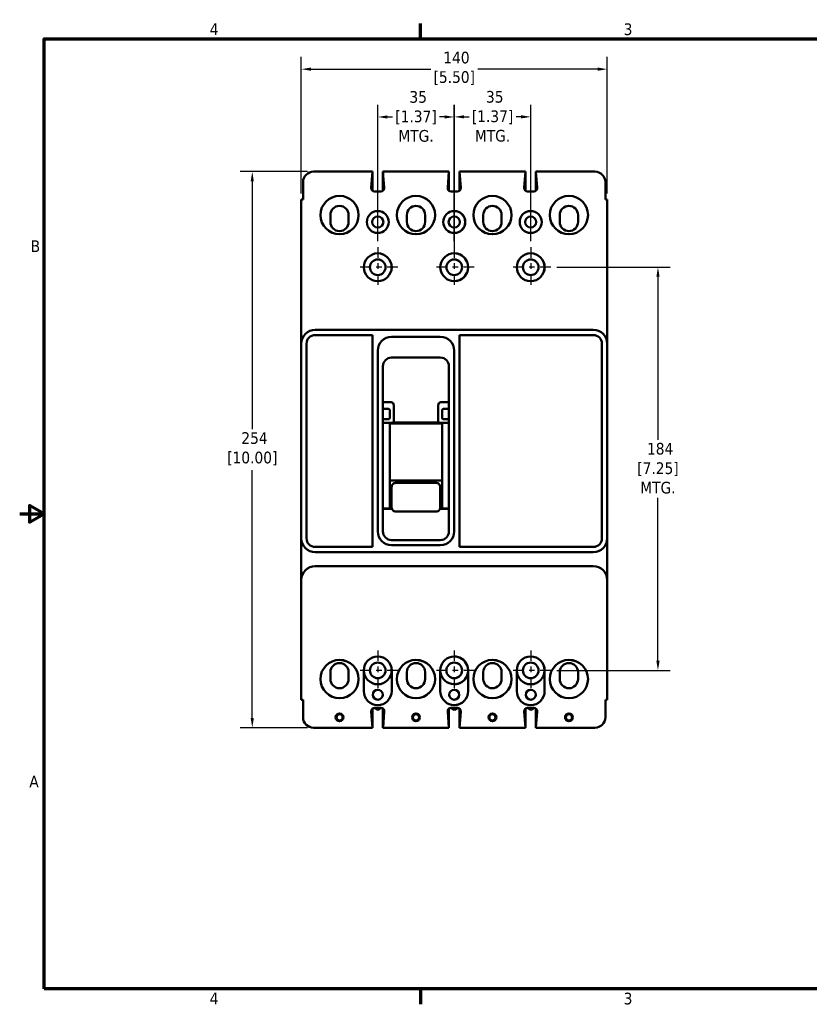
# Model space of a CAD drawing. Header units: inches. Extents: x 0.2 to 29.5, y 0.6 to 18.6.
# Tile 1 of 21: x 0.2 to 14.4, y 0.8 to 18.5. Entities that reach past the tile are written whole.
import ezdxf

# ---------------------------------------------------------------- set-up
doc = ezdxf.new("R2010")
doc.units = ezdxf.units.IN
doc.header["$LTSCALE"] = 1.75
doc.header["$MEASUREMENT"] = 0
doc.linetypes.add('CHAIN', pattern=[0.7087, 0.4724, -0.0591, 0.1181, -0.0591])
for name, color, linetype, lineweight in [('Border (ANSI)', 7, 'Continuous', 70), ('Center Mark (ANSI)', 7, 'Continuous', 25), ('Dimension (ANSI)', 7, 'Continuous', 25), ('Visible (ANSI)', 7, 'Continuous', 50)]:
    doc.layers.add(name, color=color, linetype=linetype, lineweight=lineweight)
doc.styles.add('Note Text (ANSI)', font='tahoma.ttf')
doc.dimstyles.new('Default (ANSI)', dxfattribs={"dimscale": 1.75, "dimtxt": 0.12, "dimasz": 0.098425, "dimexe": 0.125, "dimexo": 0.0625, "dimgap": 0.031496, "dimtad": 0, "dimtih": 1, "dimtoh": 1, "dimlfac": 25.4, "dimrnd": 1e-08, "dimzin": 12, "dimdsep": 46, "dimtxsty": 'Note Text (ANSI)', "dimcen": 0.09, "dimdle": 0.393701, "dimclrd": 256, "dimclre": 256, "dimclrt": 256, "dimadec": 0, "dimazin": 1, "dimtfac": 1, "dimtofl": 0, "dimtmove": 0, "dimatfit": 3, "dimfxl": 1, "dimtolj": 1, "dimtzin": 4, "dimlwd": -1, "dimlwe": -1, "dimarcsym": 0})

# ---------------------------------------------------------------- blocks, each defined once
blk = doc.blocks.new('Borders Default Border')
at = {"layer": 'Border (ANSI)'}
for p, q in [((4.25, 10.38), (4.25, 10.54)), ((4.25, 0.62), (4.25, 0.46))]:
    blk.add_line(p, q, dxfattribs=at)
at = {"layer": 'Border (ANSI)', "flags": 128}
for points in [[(0.38, 0.62), (0.38, 10.38), (16.62, 10.38), (16.62, 0.62), (0.38, 0.62)], [(0.13, 5.5), (0.38, 5.5), (0.23, 5.587), (0.23, 5.413), (0.38, 5.5)]]:
    blk.add_lwpolyline(points, dxfattribs=at)
at = {"layer": 'Border (ANSI)', "char_height": 0.12, "attachment_point": 7, "style": 'Note Text (ANSI)'}
for s, insert in [('4', (2.083, 10.42)), ('3', (6.338, 10.417)), ('B', (0.243, 8.19)), ('A', (0.229, 2.69)), ('4', (2.083, 0.46)), ('3', (6.338, 0.457))]:
    blk.add_mtext(s, dxfattribs=dict(at, insert=insert))
blk = doc.blocks.new('*D6')
at = {"layer": 'Defpoints', "color": 0, "transparency": 16777216}
for p in [(8.044, 16.761), (6.669, 14.419), (8.044, 14.419)]:
    blk.add_point(p, dxfattribs=at)
at = {"layer": 'Dimension (ANSI)', "transparency": 16777216}
for p, q in [((6.669, 14.528), (6.669, 16.98)), ((8.044, 14.528), (8.044, 16.98)), ((6.841, 16.761), (6.933, 16.761)), ((7.871, 16.761), (7.779, 16.761))]:
    blk.add_line(p, q, dxfattribs=at)
for points in [[(6.841, 16.79), (6.841, 16.733), (6.669, 16.761)], [(7.871, 16.79), (7.871, 16.733), (8.044, 16.761)]]:
    blk.add_solid(points, dxfattribs=at)
at = {"layer": 'Dimension (ANSI)', "transparency": 16777216, "insert": (7.356, 17.227), "char_height": 0.21, "attachment_point": 2, "style": 'Note Text (ANSI)'}
blk.add_mtext('\\A1; 35\\P[1.37]{\\PMTG.}', dxfattribs=at)
blk = doc.blocks.new('*D7')
at = {"layer": 'Defpoints', "color": 0, "transparency": 16777216}
for p in [(9.42, 16.763), (9.42, 14.419), (8.046, 14.309)]:
    blk.add_point(p, dxfattribs=at)
at = {"layer": 'Dimension (ANSI)', "transparency": 16777216}
for p, q in [((8.046, 14.419), (8.046, 16.982)), ((9.42, 14.528), (9.42, 16.982)), ((8.219, 16.763), (8.31, 16.763)), ((9.247, 16.763), (9.155, 16.763))]:
    blk.add_line(p, q, dxfattribs=at)
for points in [[(8.219, 16.792), (8.219, 16.735), (8.046, 16.763)], [(9.247, 16.792), (9.247, 16.735), (9.42, 16.763)]]:
    blk.add_solid(points, dxfattribs=at)
at = {"layer": 'Dimension (ANSI)', "transparency": 16777216, "insert": (8.733, 17.229), "char_height": 0.21, "attachment_point": 2, "style": 'Note Text (ANSI)'}
blk.add_mtext('\\A1; 35\\P[1.37]{\\PMTG.}', dxfattribs=at)
blk = doc.blocks.new('*D8')
at = {"layer": 'Defpoints', "color": 0, "transparency": 16777216}
for p in [(10.794, 17.621), (5.293, 15.278), (10.794, 15.278)]:
    blk.add_point(p, dxfattribs=at)
at = {"layer": 'Dimension (ANSI)', "transparency": 16777216}
for p, q in [((5.293, 15.388), (5.293, 17.84)), ((10.794, 15.388), (10.794, 17.84)), ((5.465, 17.621), (7.621, 17.621)), ((10.622, 17.621), (8.466, 17.621))]:
    blk.add_line(p, q, dxfattribs=at)
for points in [[(5.465, 17.65), (5.465, 17.592), (5.293, 17.621)], [(10.622, 17.65), (10.622, 17.592), (10.794, 17.621)]]:
    blk.add_solid(points, dxfattribs=at)
at = {"layer": 'Dimension (ANSI)', "transparency": 16777216, "insert": (8.044, 17.935), "char_height": 0.21, "attachment_point": 2, "style": 'Note Text (ANSI)'}
blk.add_mtext('\\A1; 140\\P[5.50]', dxfattribs=at)
blk = doc.blocks.new('*D9')
at = {"layer": 'Defpoints', "color": 0, "transparency": 16777216}
for p in [(5.513, 15.778), (4.411, 5.778), (5.513, 5.778)]:
    blk.add_point(p, dxfattribs=at)
at = {"layer": 'Dimension (ANSI)', "transparency": 16777216}
for p, q in [((5.404, 15.778), (4.192, 15.778)), ((4.411, 15.606), (4.411, 11.148)), ((4.411, 5.951), (4.411, 10.409)), ((5.404, 5.778), (4.192, 5.778))]:
    blk.add_line(p, q, dxfattribs=at)
for points in [[(4.382, 15.606), (4.439, 15.606), (4.411, 15.778)], [(4.382, 5.951), (4.439, 5.951), (4.411, 5.778)]]:
    blk.add_solid(points, dxfattribs=at)
at = {"layer": 'Dimension (ANSI)', "transparency": 16777216, "insert": (4.411, 11.093), "char_height": 0.21, "attachment_point": 2, "style": 'Note Text (ANSI)'}
blk.add_mtext('\\A1; 254\\P[10.00]', dxfattribs=at)
blk = doc.blocks.new('*D10')
at = {"layer": 'Defpoints', "color": 0, "transparency": 16777216}
for p in [(9.779, 14.059), (9.778, 6.809), (11.708, 6.809)]:
    blk.add_point(p, dxfattribs=at)
at = {"layer": 'Dimension (ANSI)', "transparency": 16777216}
for p, q in [((9.888, 14.059), (11.927, 14.059)), ((11.708, 13.887), (11.708, 10.956)), ((11.708, 6.982), (11.708, 9.913)), ((9.888, 6.809), (11.927, 6.809))]:
    blk.add_line(p, q, dxfattribs=at)
for points in [[(11.679, 13.887), (11.737, 13.887), (11.708, 14.059)], [(11.679, 6.982), (11.737, 6.982), (11.708, 6.809)]]:
    blk.add_solid(points, dxfattribs=at)
at = {"layer": 'Dimension (ANSI)', "transparency": 16777216, "insert": (11.708, 10.901), "char_height": 0.21, "attachment_point": 2, "style": 'Note Text (ANSI)'}
blk.add_mtext('\\A1; 184\\P[7.25]{\\PMTG.}', dxfattribs=at)

msp = doc.modelspace()

# ---------------------------------------------------------------- linework, layer by layer
at = {"layer": 'Center Mark (ANSI)', "linetype": 'CHAIN', "ltscale": 0.227983}
for p, q in [((6.66851, 14.41871), (6.66851, 13.70021)), ((8.04351, 14.41871), (8.04351, 13.70021)), ((9.41951, 14.41871), (9.41951, 13.70021)), ((7.02776, 14.05946), (6.30926, 14.05946)), ((8.40276, 14.05946), (7.68426, 14.05946)), ((9.77876, 14.05946), (9.06026, 14.05946)), ((6.66801, 7.16871), (6.66801, 6.45021)), ((8.04301, 7.16871), (8.04301, 6.45021)), ((9.41901, 7.16871), (9.41901, 6.45021)), ((7.02726, 6.80946), (6.30876, 6.80946)), ((8.40226, 6.80946), (7.68376, 6.80946)), ((9.77826, 6.80946), (9.05976, 6.80946))]:
    msp.add_line(p, q, dxfattribs=at)
at = {"layer": 'Visible (ANSI)'}
for p, q in [((6.57351, 15.77846), (5.51301, 15.77846)), ((6.57351, 15.77846), (6.5507, 15.48629)), ((6.57352, 15.77852), (6.57351, 15.77846)), ((6.57451, 15.43247), (6.57451, 15.77848)), ((7.94951, 15.77846), (6.76151, 15.77846)), ((6.78432, 15.48629), (6.76151, 15.77846)), ((6.76201, 15.43367), (6.76201, 15.77206)), ((6.76251, 15.43409), (6.76251, 15.76565)), ((7.9267, 15.48629), (7.94951, 15.77846)), ((7.94951, 15.43326), (7.94951, 15.77846)), ((8.13701, 15.77846), (8.13751, 15.77846)), ((8.13701, 15.43286), (8.13701, 15.77846)), ((8.27194, 15.77846), (8.13751, 15.77846)), ((8.13751, 15.77846), (8.16032, 15.48629)), ((8.13751, 15.43326), (8.13751, 15.77846)), ((9.32551, 15.77846), (8.13751, 15.77846)), ((8.16032, 15.48629), (8.13751, 15.77846)), ((8.13851, 15.43409), (8.13851, 15.76565)), ((9.3027, 15.48629), (9.32551, 15.77846)), ((9.32551, 15.43326), (9.32551, 15.77846)), ((9.51301, 15.77846), (9.51351, 15.77846)), ((9.51301, 15.43286), (9.51301, 15.77846)), ((10.57401, 15.77846), (9.51351, 15.77846)), ((9.51351, 15.77846), (9.53632, 15.48629)), ((9.51351, 15.43326), (9.51351, 15.77846)), ((5.32501, 15.59046), (5.32501, 15.27846)), ((10.76201, 15.59046), (10.76201, 15.27846)), ((6.61251, 15.41946), (6.72251, 15.41946)), ((8.09851, 15.41946), (7.98851, 15.41946)), ((8.0463, 15.41946), (8.09851, 15.41946)), ((9.47451, 15.41946), (9.36451, 15.41946)), ((5.29301, 15.27846), (5.32501, 15.27846)), ((5.29301, 12.68446), (5.29301, 15.27846)), ((10.79401, 15.27846), (10.76201, 15.27846)), ((10.79401, 12.68446), (10.79401, 15.27846)), ((5.81601, 14.99846), (5.81601, 14.87346)), ((6.14401, 14.87346), (6.14401, 14.99846)), ((7.19101, 14.99846), (7.19101, 14.87346)), ((7.51901, 14.87346), (7.51901, 14.99846)), ((8.56701, 14.99846), (8.56701, 14.87346)), ((8.89501, 14.87346), (8.89501, 14.99846)), ((9.94201, 14.99846), (9.94201, 14.87346)), ((10.27001, 14.87346), (10.27001, 14.99846)), ((5.54301, 12.93446), (9.16801, 12.93446)), ((8.71598, 12.93446), (10.54401, 12.93446)), ((6.57451, 12.84046), (5.54251, 12.84046)), ((6.57451, 9.02846), (6.57451, 12.84046)), ((6.91751, 12.80946), (7.79251, 12.80946)), ((8.13651, 12.84046), (8.13651, 9.02846)), ((9.16851, 12.84046), (8.13651, 12.84046)), ((8.71598, 12.84046), (10.54451, 12.84046)), ((5.29301, 9.18446), (5.29301, 12.68446)), ((5.38651, 12.68446), (5.38651, 9.18446)), ((10.70051, 9.18446), (10.70051, 12.68446)), ((10.79401, 12.68446), (10.79401, 9.18446)), ((6.66751, 9.30946), (6.66751, 12.55946)), ((7.79351, 12.43446), (6.91751, 12.43446)), ((8.04251, 12.55946), (8.04251, 9.30946)), ((6.76151, 12.27846), (6.76151, 9.30946)), ((7.94951, 9.30946), (7.94951, 12.27846)), ((6.90894, 11.63146), (6.76151, 11.63146)), ((6.84023, 11.51246), (6.76151, 11.51246)), ((6.85551, 11.51246), (6.84023, 11.51246)), ((6.95522, 11.57478), (6.95522, 11.26766)), ((7.75581, 11.26766), (7.75581, 11.57478)), ((7.94951, 11.63146), (7.80209, 11.63146)), ((7.85551, 11.51246), (7.87079, 11.51246)), ((7.94951, 11.51246), (7.87079, 11.51246)), ((6.88651, 11.45578), (6.88651, 11.48146)), ((6.88651, 11.45578), (6.88651, 11.38114)), ((6.88651, 11.38114), (6.88651, 11.35546)), ((7.82451, 11.45578), (7.82451, 11.48146)), ((7.82451, 11.38114), (7.82451, 11.45578)), ((7.82451, 11.38114), (7.82451, 11.35546)), ((6.84023, 11.32446), (6.76151, 11.32446)), ((6.76151, 11.26085), (6.87695, 11.26085)), ((6.76151, 11.25848), (6.88651, 11.25848)), ((6.85551, 11.32446), (6.84023, 11.32446)), ((6.88651, 11.25848), (6.88651, 9.72272)), ((6.88651, 11.24946), (7.82451, 11.24946)), ((6.95238, 11.26705), (6.95522, 11.26766)), ((6.95522, 11.26766), (7.75581, 11.26766)), ((7.75864, 11.26705), (7.75581, 11.26766)), ((7.82451, 11.25848), (7.94951, 11.25848)), ((7.82451, 11.25848), (7.82451, 9.72272)), ((7.94951, 11.26085), (7.83407, 11.26085)), ((7.85551, 11.32446), (7.87079, 11.32446)), ((7.87079, 11.32446), (7.94951, 11.32446)), ((7.82451, 10.22628), (6.88651, 10.22628)), ((6.91801, 10.10609), (6.91801, 9.90536)), ((6.98801, 10.17997), (7.72301, 10.17997)), ((7.79301, 9.90536), (7.79301, 10.10609)), ((6.91801, 9.90536), (6.91801, 9.73709)), ((7.79301, 9.73709), (7.79301, 9.90536)), ((6.76151, 9.72272), (6.88651, 9.72272)), ((6.92173, 9.71511), (6.76151, 9.71511)), ((6.88651, 9.73046), (6.91835, 9.73046)), ((7.72301, 9.66765), (6.98801, 9.66765)), ((7.94951, 9.71511), (7.7893, 9.71511)), ((7.79267, 9.73046), (7.82451, 9.73046)), ((7.82451, 9.72272), (7.94951, 9.72272)), ((6.91751, 9.15346), (7.79351, 9.15346)), ((7.79251, 9.05946), (6.91751, 9.05946)), ((5.29301, 8.94816), (5.29301, 8.67076)), ((5.54251, 9.02846), (6.57451, 9.02846)), ((5.54301, 8.93446), (9.16801, 8.93446)), ((9.36337, 9.02846), (8.13651, 9.02846)), ((10.54451, 9.02846), (8.71598, 9.02846)), ((8.71598, 8.93446), (10.54401, 8.93446)), ((10.79401, 8.94816), (10.79401, 8.67076)), ((5.54301, 8.68446), (9.16801, 8.68446)), ((8.71598, 8.68446), (10.54401, 8.68446)), ((5.29301, 6.27846), (5.29301, 8.43446)), ((10.79401, 8.43446), (10.79401, 6.27846)), ((5.81601, 6.77846), (5.81601, 6.65346)), ((6.14401, 6.65346), (6.14401, 6.77846)), ((6.41851, 6.80946), (6.41851, 6.43546)), ((6.91851, 6.43546), (6.91851, 6.80946)), ((7.19101, 6.77846), (7.19101, 6.65346)), ((7.51901, 6.65346), (7.51901, 6.77846)), ((7.79351, 6.80946), (7.79351, 6.43546)), ((8.29451, 6.43546), (8.29451, 6.80946)), ((8.56701, 6.77846), (8.56701, 6.65346)), ((8.89501, 6.65346), (8.89501, 6.77846)), ((9.16951, 6.80946), (9.16951, 6.43546)), ((9.66951, 6.43546), (9.66951, 6.80946)), ((9.94201, 6.77846), (9.94201, 6.65346)), ((10.27001, 6.65346), (10.27001, 6.77846)), ((5.29301, 6.27846), (5.32501, 6.27846)), ((5.32501, 5.96646), (5.32501, 6.27846)), ((10.76201, 5.96646), (10.76201, 6.27846)), ((10.79401, 6.27846), (10.76201, 6.27846)), ((6.5517, 6.07063), (6.57451, 5.77846)), ((6.57401, 5.78486), (6.57401, 6.12325)), ((6.66801, 6.09919), (6.60322, 6.1366)), ((6.72351, 6.13746), (6.61351, 6.13746)), ((6.73303, 6.13673), (6.66801, 6.09919)), ((6.76201, 5.77846), (6.76201, 6.12406)), ((6.76251, 5.77846), (6.78532, 6.07063)), ((7.9267, 6.07063), (7.94951, 5.77846)), ((7.94901, 5.78486), (7.94901, 6.12325)), ((8.04301, 6.09919), (7.97822, 6.1366)), ((8.09851, 6.13746), (7.98851, 6.13746)), ((8.10803, 6.13673), (8.04301, 6.09919)), ((8.09951, 6.13746), (8.0463, 6.13746)), ((8.10881, 6.1366), (8.0463, 6.10051)), ((8.13701, 5.77846), (8.13701, 6.12406)), ((8.13751, 5.77846), (8.16032, 6.07063)), ((8.13801, 5.78486), (8.13801, 6.12325)), ((8.13851, 5.77846), (8.16132, 6.07063)), ((9.3027, 6.07063), (9.32551, 5.77846)), ((9.32501, 5.78486), (9.32501, 6.12325)), ((9.41901, 6.09919), (9.35422, 6.1366)), ((9.47451, 6.13746), (9.36451, 6.13746)), ((9.48403, 6.13673), (9.41901, 6.09919)), ((9.51301, 5.77846), (9.51301, 6.12406)), ((9.51351, 5.77846), (9.53632, 6.07063)), ((6.57451, 5.77846), (5.51301, 5.77846)), ((6.76251, 5.77846), (6.76201, 5.77846)), ((7.94951, 5.77846), (6.76251, 5.77846)), ((8.13751, 5.77846), (8.13701, 5.77846)), ((8.27194, 5.77846), (8.13751, 5.77846)), ((9.32551, 5.77846), (8.13851, 5.77846)), ((9.51351, 5.77846), (9.51301, 5.77846)), ((10.57401, 5.77846), (9.51351, 5.77846))]:
    msp.add_line(p, q, dxfattribs=at)
for centre, radius in [((5.98051, 14.99746), 0.344), ((7.35551, 14.99746), 0.344), ((8.73151, 14.99746), 0.344), ((10.10651, 14.99746), 0.344), ((6.66851, 14.87246), 0.1975), ((8.04351, 14.87246), 0.1975), ((9.41951, 14.87246), 0.1975), ((6.66851, 14.87246), 0.1), ((8.04351, 14.87246), 0.1), ((9.41951, 14.87246), 0.1), ((6.66851, 14.05946), 0.25), ((6.66851, 14.05946), 0.1405), ((8.04351, 14.05946), 0.1405), ((9.41951, 14.05946), 0.25), ((9.41951, 14.05946), 0.1405), ((5.98051, 6.65346), 0.344), ((6.66801, 6.80946), 0.1405), ((7.35551, 6.65346), 0.344), ((8.04301, 6.80946), 0.1405), ((8.73151, 6.65346), 0.344), ((9.41901, 6.80946), 0.1405), ((10.10651, 6.65346), 0.344), ((6.66851, 6.37246), 0.09), ((8.04351, 6.37246), 0.09), ((9.41951, 6.37246), 0.09), ((5.98051, 5.96646), 0.07), ((5.98051, 5.96646), 0.055), ((7.35551, 5.96646), 0.07), ((7.35551, 5.96646), 0.055), ((8.73151, 5.96646), 0.07), ((8.73151, 5.96646), 0.055), ((10.10651, 5.96646), 0.07), ((10.10651, 5.96646), 0.055)]:
    msp.add_circle(centre, radius, dxfattribs=at)
for centre, radius, start, end in [((5.51301, 15.59046), 0.188, 90, 180), ((10.57401, 15.59046), 0.188, 0, 90), ((6.61251, 15.48146), 0.062, 175.535609, 270), ((6.72251, 15.48146), 0.062, 270, 4.464391), ((7.98851, 15.48146), 0.062, 175.535609, 270), ((8.09851, 15.48146), 0.062, 270, 4.464391), ((8.09851, 15.48146), 0.062, 270, 4.464391), ((9.36451, 15.48146), 0.062, 175.535609, 270), ((9.47451, 15.48146), 0.062, 270, 4.464391), ((5.98001, 14.99746), 0.344, 270.041639, 89.958361), ((7.35501, 14.99746), 0.344, 270.041639, 89.958361), ((8.73101, 14.99746), 0.344, 270.041639, 89.958361), ((10.10601, 14.99746), 0.344, 270.041639, 89.958361), ((5.98001, 14.99846), 0.164, 0, 180), ((7.35501, 14.99846), 0.164, 0, 180), ((8.04451, 14.87246), 0.1975, 270.518287, 89.481713), ((8.73101, 14.99846), 0.164, 0, 180), ((10.10601, 14.99846), 0.164, 0, 180), ((5.98001, 14.87346), 0.164, 180, 0), ((7.35501, 14.87346), 0.164, 180, 0), ((8.04451, 14.87246), 0.1, 271.023658, 88.976342), ((8.73101, 14.87346), 0.164, 180, 0), ((10.10601, 14.87346), 0.164, 180, 0), ((6.66801, 14.05946), 0.25, 270.057296, 89.942704), ((8.04351, 14.05946), 0.25, 23.978649, 336.021351), ((8.04301, 14.05946), 0.25, 23.695101, 89.942704), ((8.04451, 14.05946), 0.25, 270.409445, 89.590555), ((8.04451, 14.05946), 0.1405, 270.728563, 89.271437), ((9.41901, 14.05946), 0.25, 270.057296, 89.942704), ((8.04301, 14.05946), 0.25, 270.057296, 336.304899), ((5.54301, 12.68446), 0.25, 90, 180), ((10.54401, 12.68446), 0.25, 0, 90), ((5.54251, 12.68446), 0.156, 90, 180), ((6.91751, 12.55946), 0.25, 90, 180), ((7.79251, 12.55946), 0.25, 0, 90), ((10.54451, 12.68446), 0.156, 0, 90), ((6.91751, 12.27846), 0.156, 90, 180), ((7.79351, 12.27846), 0.156, 0, 90), ((6.91751, 9.30946), 0.25, 180, 270), ((6.91751, 9.30946), 0.156, 180, 270), ((7.79251, 9.30946), 0.25, 270, 0), ((7.79351, 9.30946), 0.156, 270, 0), ((5.54301, 9.18446), 0.25, 180, 270), ((5.54251, 9.18446), 0.156, 180, 270), ((10.54401, 9.18446), 0.25, 270, 0), ((10.54451, 9.18446), 0.156, 270, 0), ((5.54301, 8.43446), 0.25, 90, 180), ((10.54401, 8.43446), 0.25, 0, 90), ((5.98001, 6.77846), 0.164, 0, 180), ((5.98001, 6.65346), 0.344, 270.041639, 89.958361), ((6.66851, 6.80946), 0.25, 0, 180), ((6.66801, 6.80946), 0.25, 270.057296, 89.942704), ((7.35501, 6.77846), 0.164, 0, 180), ((7.35501, 6.65346), 0.344, 270.041639, 89.958361), ((8.04351, 6.80946), 0.25, 23.978649, 180), ((8.04301, 6.80946), 0.25, 23.695101, 89.942704), ((8.04451, 6.80946), 0.25, 0, 89.590555), ((8.04401, 6.80946), 0.1405, 270.932484, 89.067516), ((8.04401, 6.80946), 0.25, 335.740923, 24.259077), ((8.73101, 6.77846), 0.164, 0, 180), ((8.73101, 6.65346), 0.344, 270.041639, 89.958361), ((9.41951, 6.80946), 0.25, 0, 180), ((9.41901, 6.80946), 0.25, 270.057296, 89.942704), ((10.10601, 6.77846), 0.164, 0, 180), ((10.10601, 6.65346), 0.344, 270.041639, 89.958361), ((6.66851, 6.80946), 0.25, 180, 0), ((8.04351, 6.80946), 0.25, 180, 336.021351), ((8.04451, 6.80946), 0.25, 270.409445, 0), ((9.41951, 6.80946), 0.25, 180, 0), ((5.98001, 6.65346), 0.164, 180, 0), ((7.35501, 6.65346), 0.164, 180, 0), ((8.04301, 6.80946), 0.25, 270.057296, 336.304899), ((8.73101, 6.65346), 0.164, 180, 0), ((10.10601, 6.65346), 0.164, 180, 0), ((6.66851, 6.43546), 0.25, 180, 0), ((8.04351, 6.43546), 0.25, 180, 336.021351), ((8.04451, 6.37246), 0.09, 271.137412, 88.862588), ((8.04451, 6.43546), 0.25, 270.409445, 0), ((9.41951, 6.43546), 0.25, 180, 0), ((6.61351, 6.07546), 0.062, 90, 184.464391), ((6.72351, 6.07546), 0.062, 355.535609, 90), ((7.98851, 6.07546), 0.062, 90, 184.464391), ((8.09851, 6.07546), 0.062, 355.535609, 90), ((8.09951, 6.07546), 0.062, 355.535609, 90), ((9.36451, 6.07546), 0.062, 90, 184.464391), ((9.47451, 6.07546), 0.062, 355.535609, 90), ((5.51301, 5.96646), 0.188, 180, 270), ((10.57401, 5.96646), 0.188, 270, 0)]:
    msp.add_arc(centre, radius, start, end, dxfattribs=at)
for centre, major_axis, ratio, start_param, end_param in [((6.88363, 11.54378), (0.04735, 0.08202), 0.65465367, 5.43512323, 6.64455243), ((7.8274, 11.54378), (-0.04735, 0.08202), 0.65465367, 5.92181818, 7.13124739), ((6.89673, 11.27044), (0.06983, 0.00276), 0.13149558, 4.42004736, 5.62947656), ((7.81429, 11.27044), (-0.06983, 0.00276), 0.13149558, 0.65370875, 1.86313795)]:
    msp.add_ellipse(centre, major_axis=major_axis, ratio=ratio, start_param=start_param, end_param=end_param, dxfattribs=at)
for points, knots in [([(6.88651, 11.48146), (6.88651, 11.48419), (6.88614, 11.48699), (6.88439, 11.49337), (6.88256, 11.49715), (6.87754, 11.50366), (6.87435, 11.50638), (6.86804, 11.51002), (6.86418, 11.51142), (6.85917, 11.51229), (6.85734, 11.51246), (6.85551, 11.51246)], [0.046319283, 0.046319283, 0.046319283, 0.046319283, 0.067444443, 0.067444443, 0.097091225, 0.097091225, 0.126738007, 0.126738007, 0.153176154, 0.153176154, 0.166474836, 0.166474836, 0.166474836, 0.166474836]), ([(7.82451, 11.48146), (7.82451, 11.48255), (7.82457, 11.48366), (7.82495, 11.48716), (7.82549, 11.48954), (7.82746, 11.49511), (7.8293, 11.49843), (7.83408, 11.50416), (7.83701, 11.50657), (7.84305, 11.51006), (7.84661, 11.51138), (7.852, 11.51231), (7.85378, 11.51246), (7.85551, 11.51246)], [-0.211526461, -0.211526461, -0.211526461, -0.211526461, -0.20302383, -0.20302383, -0.184661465, -0.184661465, -0.157935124, -0.157935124, -0.131208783, -0.131208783, -0.104213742, -0.104213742, -0.091227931, -0.091227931, -0.091227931, -0.091227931]), ([(6.85551, 11.32446), (6.85734, 11.32446), (6.85917, 11.32463), (6.86418, 11.32551), (6.86804, 11.3269), (6.87435, 11.33054), (6.87754, 11.33326), (6.88256, 11.33977), (6.88439, 11.34355), (6.88614, 11.34993), (6.88651, 11.35273), (6.88651, 11.35546)], [-0.166474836, -0.166474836, -0.166474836, -0.166474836, -0.153176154, -0.153176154, -0.126738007, -0.126738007, -0.097091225, -0.097091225, -0.067444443, -0.067444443, -0.046319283, -0.046319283, -0.046319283, -0.046319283]), ([(7.85551, 11.32446), (7.85378, 11.32446), (7.85206, 11.32461), (7.84703, 11.32544), (7.84306, 11.32685), (7.83665, 11.33055), (7.83344, 11.3333), (7.8284, 11.33986), (7.82657, 11.34368), (7.82487, 11.35004), (7.82451, 11.35278), (7.82451, 11.35546)], [-0.475000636, -0.475000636, -0.475000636, -0.475000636, -0.462362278, -0.462362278, -0.435222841, -0.435222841, -0.405356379, -0.405356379, -0.375489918, -0.375489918, -0.354789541, -0.354789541, -0.354789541, -0.354789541]), ([(6.91801, 10.10609), (6.91801, 10.1154), (6.91978, 10.12535), (6.92707, 10.14375), (6.93259, 10.15219), (6.94515, 10.16517), (6.95289, 10.17072), (6.96993, 10.17812), (6.97924, 10.17997), (6.98801, 10.17997)], [0.825711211, 0.825711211, 0.825711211, 0.825711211, 0.896742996, 0.896742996, 0.967774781, 0.967774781, 1.034587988, 1.034587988, 1.101401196, 1.101401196, 1.101401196, 1.101401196]), ([(7.72301, 10.17997), (7.73178, 10.17997), (7.74109, 10.17812), (7.75814, 10.17072), (7.76587, 10.16517), (7.77843, 10.15219), (7.78395, 10.14375), (7.79124, 10.12535), (7.79301, 10.1154), (7.79301, 10.10609)], [0.550698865, 0.550698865, 0.550698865, 0.550698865, 0.617512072, 0.617512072, 0.68432528, 0.68432528, 0.755357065, 0.755357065, 0.82638885, 0.82638885, 0.82638885, 0.82638885]), ([(6.98801, 9.66766), (6.98069, 9.66766), (6.97328, 9.66886), (6.95922, 9.6734), (6.95239, 9.67685), (6.9404, 9.68565), (6.93511, 9.69112), (6.92669, 9.70313), (6.92339, 9.70978), (6.91913, 9.72325), (6.91801, 9.73021), (6.91801, 9.73709)], [0, 0, 0, 0, 0.055801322, 0.055801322, 0.112679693, 0.112679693, 0.169322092, 0.169322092, 0.224846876, 0.224846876, 0.277537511, 0.277537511, 0.277537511, 0.277537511]), ([(7.79301, 9.73709), (7.79301, 9.73008), (7.79185, 9.723), (7.78749, 9.70946), (7.78418, 9.70285), (7.77558, 9.6907), (7.77006, 9.6851), (7.7579, 9.67645), (7.75122, 9.67316), (7.73744, 9.66881), (7.73019, 9.66766), (7.72301, 9.66766)], [0, 0, 0, 0, 0.053639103, 0.053639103, 0.108949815, 0.108949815, 0.167407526, 0.167407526, 0.222859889, 0.222859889, 0.277539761, 0.277539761, 0.277539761, 0.277539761]), ([(5.29301, 9.18446), (5.29301, 9.16289), (5.29301, 9.13918), (5.29301, 9.09057), (5.29301, 9.0656), (5.29301, 9.02772), (5.29301, 9.01188), (5.29301, 8.97964), (5.29301, 8.96324), (5.29301, 8.94816)], [-2.056866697, -2.056866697, -2.056866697, -2.056866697, -1.864073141, -1.864073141, -1.671279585, -1.671279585, -1.556374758, -1.556374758, -1.441469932, -1.441469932, -1.441469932, -1.441469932]), ([(10.79401, 9.18446), (10.79401, 9.16289), (10.79401, 9.13918), (10.79401, 9.09057), (10.79401, 9.0656), (10.79401, 9.02772), (10.79401, 9.01188), (10.79401, 8.97964), (10.79401, 8.96324), (10.79401, 8.94816)], [0, 0, 0, 0, 0.192793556, 0.192793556, 0.385587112, 0.385587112, 0.500491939, 0.500491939, 0.615396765, 0.615396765, 0.615396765, 0.615396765]), ([(5.29301, 8.43446), (5.29301, 8.45603), (5.29301, 8.47974), (5.29301, 8.52835), (5.29301, 8.55332), (5.29301, 8.5912), (5.29301, 8.60704), (5.29301, 8.63928), (5.29301, 8.65568), (5.29301, 8.67076)], [0, 0, 0, 0, 0.192793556, 0.192793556, 0.385587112, 0.385587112, 0.500491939, 0.500491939, 0.615396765, 0.615396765, 0.615396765, 0.615396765]), ([(10.79401, 8.43446), (10.79401, 8.45603), (10.79401, 8.47974), (10.79401, 8.52835), (10.79401, 8.55332), (10.79401, 8.5912), (10.79401, 8.60704), (10.79401, 8.63928), (10.79401, 8.65568), (10.79401, 8.67076)], [-2.056866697, -2.056866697, -2.056866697, -2.056866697, -1.864073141, -1.864073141, -1.671279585, -1.671279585, -1.556374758, -1.556374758, -1.441469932, -1.441469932, -1.441469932, -1.441469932])]:
    msp.add_open_spline(points, degree=3, knots=knots, dxfattribs=at)

# ---------------------------------------------------------------- block references
at = {"xscale": 1.75, "yscale": 1.75, "zscale": 1.75}
msp.add_blockref('Borders Default Border', (0, 0), dxfattribs=at)

# ---------------------------------------------------------------- dimensions: what is measured, and where the dimension line sits
at = {"layer": 'Dimension (ANSI)'}
for base, p1, p2, angle, text, override, picture, middle in [((10.79401, 17.62098), (5.29301, 15.27846), (10.79401, 15.27846), 180, ' <>\\X[5.50]', {"dimtih": 0, "dimtoh": 0, "dimdec": 0, "dimlfac": 25.4, "dimpost": '\\X', "dimtp": 0, "dimtm": 0, "dimtdec": 2, "dimatfit": 1, "dimtvp": -0.25}, '*D8', (8.04351, 17.62098)), ((8.04351, 16.76123), (6.66851, 14.41871), (8.04351, 14.41871), 180, ' <>\\X[1.37]{\\PMTG.}', {"dimtih": 0, "dimtoh": 0, "dimdec": 0, "dimlfac": 25.4, "dimpost": '\\X', "dimtp": 0, "dimtm": 0, "dimtdec": 2, "dimatfit": 1, "dimtvp": -0.333333}, '*D6', (7.35601, 16.76123)), ((9.41951, 16.76323), (8.0463, 14.30945), (9.41951, 14.41871), 180, ' <>\\X[1.37]{\\PMTG.}', {"dimtih": 0, "dimtoh": 0, "dimdec": 0, "dimlfac": 25.4, "dimpost": '\\X', "dimtp": 0, "dimtm": 0, "dimtdec": 2, "dimatfit": 1, "dimtvp": -0.333333}, '*D7', (8.73291, 16.76323)), ((4.41065, 5.77846), (5.51301, 15.77846), (5.51301, 5.77846), 90, ' <>\\X[10.00]', {"dimdec": 2, "dimlfac": 25.4, "dimpost": '\\X', "dimtp": 0, "dimtm": 0, "dimtdec": 2, "dimatfit": 1, "dimtvp": -0.25}, '*D9', (4.41065, 10.77846)), ((11.7079, 6.80946), (9.77876, 14.05946), (9.77826, 6.80946), 90, ' <>\\X[7.25]{\\PMTG.}', {"dimdec": 0, "dimlfac": 25.4, "dimpost": '\\X', "dimtp": 0, "dimtm": 0, "dimtdec": 2, "dimatfit": 1, "dimtvp": -0.333333}, '*D10', (11.7079, 10.43446))]:
    dim = msp.add_linear_dim(base=base, p1=p1, p2=p2, angle=angle, text=text, dimstyle='Default (ANSI)', override=override, dxfattribs=at)
    dim.commit()
    dim.dimension.update_dxf_attribs({"geometry": picture, "text_midpoint": middle, "dimtype": 160})

doc.saveas('drawing.dxf')
